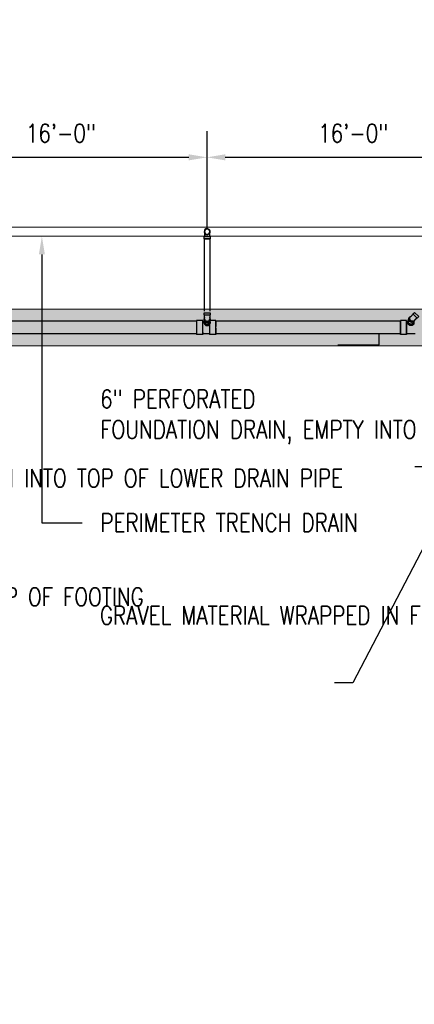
# Model space of a CAD drawing. Header units: inches. Extents: x -20472 to 23246, y -642 to 972.
# Tile 5 of 105: x 635 to 894, y -642 to 4. Entities that reach past the tile are written whole.
import ezdxf
from ezdxf import colors
from ezdxf.entities.mleader import LeaderData, LeaderLine
from ezdxf.math import Vec2, Vec3

# ---------------------------------------------------------------- set-up
doc = ezdxf.new("R2010")
doc.units = ezdxf.units.IN
doc.header["$MEASUREMENT"] = 0
doc.linetypes.add('Dash 1_16_', pattern=[0.125, 0.0625, -0.0625])
for name, color, linetype in [('P-PIPE', 3, 'Continuous'), ('S-ANNO-DIMS', 1, 'Continuous'), ('S-ANNO-TEXT', 2, 'Continuous')]:
    doc.layers.add(name, color=color, linetype=linetype)
for name, color, linetype, lineweight in [('S-FDTN_DRN', 3, 'Continuous', 50), ('S-TRCH-PATT', 8, 'Continuous', 18), ('S-WALL-PATT', 8, 'Continuous', 18)]:
    doc.layers.add(name, color=color, linetype=linetype, lineweight=lineweight)
doc.styles.add('Annotative', font='romans.shx', dxfattribs={"width": 0.8, "height": 0.125})
doc.dimstyles.new('Annotative', dxfattribs={"dimscale": 0, "dimtxt": 0.125, "dimasz": 0.125, "dimexe": 0.179688, "dimexo": 0.0625, "dimgap": 0.09, "dimtad": 1, "dimdec": 3, "dimzin": 3, "dimdsep": 46, "dimlunit": 4, "dimtxsty": 'Annotative', "dimcen": 0.09, "dimclrt": 2, "dimazin": 2, "dimtfac": 1, "dimtdec": 3, "dimtmove": 1, "dimatfit": 3, "dimfxl": 1, "dimtfill": 1, "dimfrac": 2, "dimtolj": 1, "dimtzin": 0, "dimarcsym": 0})

# ---------------------------------------------------------------- blocks, each defined once
blk = doc.blocks.new('Bend - PVC - Sch 40 - DWV_USACE - Standard-1110594-00_SP_Foundation Drainage Plan-TO FDN_DOC-flat-4')
at = {"layer": 'P-PIPE'}
for p, q in [((1383.06, 209.21), (1383.06, 210.71)), ((1383.06, 210.71), (1387.02, 210.71)), ((1383.06, 209.21), (1387.02, 209.21)), ((1385.04, 210.71), (1385.04, 210.71)), ((1385.04, 210.71), (1385.04, 210.71)), ((1385.04, 209.21), (1385.04, 209.21)), ((1385.04, 209.21), (1385.04, 209.21)), ((1385.04, 209.21), (1385.04, 209.21)), ((1385.04, 209.21), (1385.04, 209.21)), ((1387.02, 210.71), (1387.02, 209.21)), ((1383.06, 205.92), (1383.06, 206.67)), ((1387.02, 206.67), (1387.02, 205.92))]:
    blk.add_line(p, q, dxfattribs=at)
at = {"layer": 'P-PIPE', "flags": 128}
for points in [[(1383.29, 206.67), (1383.29, 206.73), (1383.29, 206.8), (1383.29, 206.87), (1383.29, 206.94), (1383.29, 207.02), (1383.29, 207.09), (1383.29, 207.18), (1383.29, 207.26), (1383.29, 207.35), (1383.29, 207.44), (1383.29, 207.54), (1383.29, 207.64), (1383.29, 207.74), (1383.29, 207.84), (1383.29, 207.94), (1383.29, 208.05), (1383.29, 208.16), (1383.29, 208.27), (1383.29, 208.38), (1383.29, 208.49), (1383.29, 208.6), (1383.29, 208.72), (1383.29, 208.84), (1383.29, 208.95), (1383.29, 209.07), (1383.29, 209.19), (1383.29, 209.21)], [(1386.79, 209.21), (1386.79, 209.09), (1386.79, 208.97), (1386.79, 208.86), (1386.79, 208.74), (1386.79, 208.63), (1386.79, 208.51), (1386.79, 208.4), (1386.79, 208.29), (1386.79, 208.18), (1386.79, 208.07), (1386.79, 207.96), (1386.79, 207.86), (1386.79, 207.75), (1386.79, 207.65), (1386.79, 207.56), (1386.79, 207.46), (1386.79, 207.37), (1386.79, 207.28), (1386.79, 207.19), (1386.79, 207.11), (1386.79, 207.03), (1386.79, 206.95), (1386.79, 206.88), (1386.79, 206.81), (1386.79, 206.75), (1386.79, 206.68), (1386.79, 206.67)]]:
    blk.add_lwpolyline(points, dxfattribs=at)
at = {"layer": 'P-PIPE'}
for centre, major_axis, start_param, end_param in [((1385.04, 206.67), (-1.98, 0), -0.485836, 1.570796), ((1385.04, 206.67), (-1.98, 0), 1.570796, 3.611686), ((1385.04, 205.92), (-1.98, 0), 0, 1.570796), ((1385.04, 206.67), (-1.75, 0), 0, 1.570796), ((1385.04, 206.67), (-1.75, 0), 1.570796, 3.141593), ((1385.04, 205.92), (-1.98, 0), 1.570796, 3.362181)]:
    blk.add_ellipse(centre, major_axis=major_axis, ratio=0.866025, start_param=start_param, end_param=end_param, dxfattribs=at)
blk = doc.blocks.new('Bend - PVC - Sch 40 - DWV_USACE - Standard-V11-00_SP_Foundation Drainage Plan-TO FDN_DOC-flat-9')
at = {"layer": 'P-PIPE'}
for p, q in [((1001.15, 265.98), (1001.16, 265.98)), ((999.17, 259.43), (999.17, 260.93)), ((1001.15, 260.93), (999.17, 260.93)), ((999.17, 260.93), (1001.15, 260.93)), ((1001.15, 259.43), (999.17, 259.43)), ((999.17, 259.43), (1001.15, 259.43)), ((1001.16, 262.02), (1001.15, 262.02)), ((1001.15, 260.93), (1003.13, 260.93)), ((1003.13, 260.93), (1001.15, 260.93)), ((1001.15, 260.93), (1001.15, 260.93)), ((1001.15, 260.93), (1001.15, 260.93)), ((1001.15, 259.43), (1003.13, 259.43)), ((1003.13, 259.43), (1001.15, 259.43)), ((1002.9, 260.93), (1002.9, 261.06)), ((1003.13, 260.93), (1003.13, 259.43))]:
    blk.add_line(p, q, dxfattribs=at)
at = {"layer": 'P-PIPE', "flags": 128}
for points in [[(1001.15, 265.75), (1001.08, 265.75), (1001.01, 265.74), (1000.94, 265.73), (1000.87, 265.72), (1000.81, 265.71), (1000.74, 265.7), (1000.67, 265.68), (1000.6, 265.66), (1000.54, 265.64), (1000.47, 265.61), (1000.41, 265.58), (1000.34, 265.55), (1000.28, 265.52), (1000.22, 265.48), (1000.16, 265.44), (1000.11, 265.4), (1000.05, 265.36), (1000, 265.31), (999.95, 265.27), (999.9, 265.22), (999.85, 265.17), (999.8, 265.11), (999.76, 265.06), (999.72, 265), (999.68, 264.94), (999.64, 264.88), (999.61, 264.82), (999.58, 264.76), (999.55, 264.7), (999.52, 264.63), (999.5, 264.57), (999.48, 264.5), (999.46, 264.43), (999.44, 264.36), (999.43, 264.29), (999.42, 264.23), (999.41, 264.16), (999.41, 264.09), (999.4, 264.02), (999.4, 264)], [(1002.9, 264), (1002.9, 264.07), (1002.9, 264.14), (1002.89, 264.21), (1002.88, 264.28), (1002.87, 264.35), (1002.85, 264.41), (1002.83, 264.48), (1002.81, 264.55), (1002.79, 264.61), (1002.76, 264.68), (1002.74, 264.74), (1002.71, 264.81), (1002.67, 264.87), (1002.64, 264.93), (1002.6, 264.99), (1002.56, 265.04), (1002.51, 265.1), (1002.47, 265.15), (1002.42, 265.2), (1002.37, 265.25), (1002.32, 265.3), (1002.27, 265.35), (1002.21, 265.39), (1002.16, 265.43), (1002.1, 265.47), (1002.04, 265.51), (1001.98, 265.54), (1001.92, 265.57), (1001.85, 265.6), (1001.79, 265.63), (1001.72, 265.65), (1001.65, 265.67), (1001.59, 265.69), (1001.52, 265.71), (1001.45, 265.72), (1001.38, 265.73), (1001.31, 265.74), (1001.24, 265.75), (1001.17, 265.75), (1001.15, 265.75)], [(999.4, 264), (999.4, 263.93), (999.41, 263.86), (999.42, 263.79), (999.43, 263.72), (999.44, 263.65), (999.45, 263.58), (999.47, 263.51), (999.49, 263.45), (999.52, 263.38), (999.54, 263.32), (999.57, 263.25), (999.6, 263.19), (999.63, 263.13), (999.67, 263.07), (999.71, 263.01), (999.75, 262.95), (999.79, 262.9), (999.84, 262.84), (999.88, 262.79), (999.93, 262.74), (999.99, 262.69), (1000.04, 262.65), (1000.09, 262.61), (1000.15, 262.56), (1000.21, 262.52), (1000.27, 262.49), (1000.33, 262.45), (1000.39, 262.42), (1000.45, 262.39), (1000.52, 262.37), (1000.58, 262.34), (1000.65, 262.32), (1000.72, 262.3), (1000.79, 262.29), (1000.86, 262.27), (1000.92, 262.26), (1000.99, 262.25), (1001.06, 262.25), (1001.13, 262.25), (1001.15, 262.25)], [(999.4, 264), (999.4, 263.99), (999.4, 263.99), (999.4, 263.98), (999.4, 263.96), (999.4, 263.94), (999.4, 263.91), (999.4, 263.88), (999.4, 263.84), (999.4, 263.8), (999.4, 263.76), (999.4, 263.71), (999.4, 263.65), (999.4, 263.59), (999.4, 263.53), (999.4, 263.46), (999.4, 263.39), (999.4, 263.32), (999.4, 263.24), (999.4, 263.15), (999.4, 263.07), (999.4, 262.98), (999.4, 262.89), (999.4, 262.79), (999.4, 262.69), (999.4, 262.59), (999.4, 262.48), (999.4, 262.38), (999.4, 262.27), (999.4, 262.16), (999.4, 262.04), (999.4, 261.93), (999.4, 261.81), (999.4, 261.69), (999.4, 261.58), (999.4, 261.45), (999.4, 261.33), (999.4, 261.21), (999.4, 261.09)], [(999.4, 261.08), (999.4, 260.97), (999.4, 260.93)], [(1001.15, 262.25), (1001.22, 262.25), (1001.29, 262.25), (1001.36, 262.26), (1001.43, 262.27), (1001.5, 262.28), (1001.57, 262.3), (1001.64, 262.32), (1001.7, 262.34), (1001.77, 262.36), (1001.83, 262.39), (1001.9, 262.41), (1001.96, 262.45), (1002.02, 262.48), (1002.08, 262.51), (1002.14, 262.55), (1002.2, 262.59), (1002.25, 262.64), (1002.31, 262.68), (1002.36, 262.73), (1002.41, 262.78), (1002.46, 262.83), (1002.5, 262.88), (1002.55, 262.94), (1002.59, 262.99), (1002.63, 263.05), (1002.66, 263.11), (1002.7, 263.17), (1002.73, 263.23), (1002.76, 263.3), (1002.78, 263.36), (1002.81, 263.43), (1002.83, 263.5), (1002.85, 263.56), (1002.86, 263.63), (1002.88, 263.7), (1002.89, 263.77), (1002.9, 263.84), (1002.9, 263.91), (1002.9, 263.98), (1002.9, 264)], [(1002.9, 261.08), (1002.9, 261.18), (1002.9, 261.3), (1002.9, 261.42), (1002.9, 261.54), (1002.9, 261.66), (1002.9, 261.78), (1002.9, 261.9), (1002.9, 262.01), (1002.9, 262.13), (1002.9, 262.24), (1002.9, 262.35), (1002.9, 262.46), (1002.9, 262.56), (1002.9, 262.66), (1002.9, 262.76), (1002.9, 262.86), (1002.9, 262.95), (1002.9, 263.04), (1002.9, 263.13), (1002.9, 263.22), (1002.9, 263.3), (1002.9, 263.37), (1002.9, 263.44), (1002.9, 263.51), (1002.9, 263.58), (1002.9, 263.64), (1002.9, 263.69), (1002.9, 263.74), (1002.9, 263.79), (1002.9, 263.83), (1002.9, 263.87), (1002.9, 263.9), (1002.9, 263.93), (1002.9, 263.95), (1002.9, 263.97), (1002.9, 263.98), (1002.9, 263.99), (1002.9, 264), (1002.9, 264)]]:
    blk.add_lwpolyline(points, dxfattribs=at)
at = {"layer": 'P-PIPE'}
for centre, major_axis, start_param, end_param in [((1001.15, 264), (0, -1.98), 3.141593, 6.283185), ((1001.16, 264), (0, -1.98), 3.141593, 6.283185), ((1001.15, 264), (0, -1.75), 3.141593, 6.283185), ((1001.15, 264), (0, -1.98), 0, 3.141593), ((1001.15, 264), (0, -1.75), 0, 3.141593), ((1001.16, 264), (0, -1.98), 0, 3.141593)]:
    blk.add_ellipse(centre, major_axis=major_axis, ratio=0.999999, start_param=start_param, end_param=end_param, dxfattribs=at)
blk = doc.blocks.new('*D48')
at = {"layer": 'Defpoints', "color": 0, "transparency": 16777216}
for p in [(950, -86.26), (758, -137.59), (950, -139.06)]:
    blk.add_point(p, dxfattribs=at)
at = {"layer": 'S-ANNO-DIMS', "color": 0, "lineweight": -2, "transparency": 16777216}
for p, q in [((758, -131.59), (758, -69.01)), ((950, -133.06), (950, -69.01)), ((770, -86.26), (938, -86.26))]:
    blk.add_line(p, q, dxfattribs=at)
at = {"layer": 'S-ANNO-DIMS', "color": 0, "transparency": 16777216}
for points in [[(770, -84.26), (770, -88.26), (758, -86.26)], [(938, -84.26), (938, -88.26), (950, -86.26)]]:
    blk.add_solid(points, dxfattribs=at)
at = {"layer": 'S-ANNO-DIMS', "color": 2, "lineweight": -3, "transparency": 16777216, "insert": (854, -70.47), "char_height": 12, "attachment_point": 5, "style": 'Annotative', "bg_fill": 3, "box_fill_scale": 1.25, "bg_fill_color": 256, "bg_fill_true_color": 13158600, "bg_fill_transparency": 0}
blk.add_mtext('\\A1;16\'-0"', dxfattribs=at)
blk = doc.blocks.new('*D49')
at = {"layer": 'Defpoints', "color": 0, "transparency": 16777216}
for p in [(758, -86.26), (566, -137.59), (758, -139.06)]:
    blk.add_point(p, dxfattribs=at)
at = {"layer": 'S-ANNO-DIMS', "color": 0, "lineweight": -2, "transparency": 16777216}
for p, q in [((566, -131.59), (566, -69.01)), ((758, -133.06), (758, -69.01)), ((578, -86.26), (746, -86.26))]:
    blk.add_line(p, q, dxfattribs=at)
at = {"layer": 'S-ANNO-DIMS', "color": 0, "transparency": 16777216}
for points in [[(578, -84.26), (578, -88.26), (566, -86.26)], [(746, -84.26), (746, -88.26), (758, -86.26)]]:
    blk.add_solid(points, dxfattribs=at)
at = {"layer": 'S-ANNO-DIMS', "color": 2, "lineweight": -3, "transparency": 16777216, "insert": (662, -70.47), "char_height": 12, "attachment_point": 5, "style": 'Annotative', "bg_fill": 3, "box_fill_scale": 1.25, "bg_fill_color": 256, "bg_fill_true_color": 13158600, "bg_fill_transparency": 0}
blk.add_mtext('\\A1;16\'-0"', dxfattribs=at)
blk = doc.blocks.new('Bend - PVC - Sch 40 - DWV_USACE - Standard-1110594-00_SP_Foundation Drainage Plan-TO FDN_DOC-flat-1')
at = {"layer": 'P-PIPE'}
for p, q in [((1383.06, -205.92), (1383.06, -206.67)), ((1387.02, -206.67), (1387.02, -205.92)), ((1383.06, -209.21), (1383.06, -210.71)), ((1383.06, -209.21), (1387.02, -209.21)), ((1383.06, -210.71), (1387.02, -210.71)), ((1385.04, -209.21), (1385.04, -209.21)), ((1385.04, -209.21), (1385.04, -209.21)), ((1385.04, -209.21), (1385.04, -209.21)), ((1385.04, -209.21), (1385.04, -209.21)), ((1385.04, -210.71), (1385.04, -210.71)), ((1385.04, -210.71), (1385.04, -210.71)), ((1387.02, -210.71), (1387.02, -209.21))]:
    blk.add_line(p, q, dxfattribs=at)
at = {"layer": 'P-PIPE', "flags": 128}
for points in [[(1383.29, -206.67), (1383.29, -206.73), (1383.29, -206.8), (1383.29, -206.87), (1383.29, -206.94), (1383.29, -207.02), (1383.29, -207.09), (1383.29, -207.18), (1383.29, -207.26), (1383.29, -207.35), (1383.29, -207.44), (1383.29, -207.54), (1383.29, -207.64), (1383.29, -207.74), (1383.29, -207.84), (1383.29, -207.94), (1383.29, -208.05), (1383.29, -208.16), (1383.29, -208.27), (1383.29, -208.38), (1383.29, -208.49), (1383.29, -208.6), (1383.29, -208.72), (1383.29, -208.84), (1383.29, -208.95), (1383.29, -209.07), (1383.29, -209.19), (1383.29, -209.21)], [(1386.79, -209.21), (1386.79, -209.09), (1386.79, -208.97), (1386.79, -208.86), (1386.79, -208.74), (1386.79, -208.63), (1386.79, -208.51), (1386.79, -208.4), (1386.79, -208.29), (1386.79, -208.18), (1386.79, -208.07), (1386.79, -207.96), (1386.79, -207.86), (1386.79, -207.75), (1386.79, -207.65), (1386.79, -207.56), (1386.79, -207.46), (1386.79, -207.37), (1386.79, -207.28), (1386.79, -207.19), (1386.79, -207.11), (1386.79, -207.03), (1386.79, -206.95), (1386.79, -206.88), (1386.79, -206.81), (1386.79, -206.75), (1386.79, -206.68), (1386.79, -206.67)]]:
    blk.add_lwpolyline(points, dxfattribs=at)
at = {"layer": 'P-PIPE'}
for centre, major_axis, start_param, end_param in [((1385.04, -206.67), (1.98, 0), 1.570796, 3.627428), ((1385.04, -205.92), (1.98, 0), 1.570796, 3.141593), ((1385.04, -206.67), (1.75, 0), 1.570796, 3.141593), ((1385.04, -205.92), (1.98, 0), 6.062597, 7.853982), ((1385.04, -206.67), (1.98, 0), 5.813092, 7.853982), ((1385.04, -206.67), (1.75, 0), 6.283185, 7.853982)]:
    blk.add_ellipse(centre, major_axis=major_axis, ratio=0.866025, start_param=start_param, end_param=end_param, dxfattribs=at)

msp = doc.modelspace()

# ---------------------------------------------------------------- hatches: boundary and pattern name
at = {"layer": 'S-WALL-PATT', "linetype": 'Dash 1_16_'}
h = msp.add_hatch(dxfattribs=at)
h.set_pattern_fill('AR-SAND', color=256, scale=4)
h.paths.add_polyline_path([(361.0357, -186), (948, -186), (948, -264), (1182, -264), (1182, 264), (948, 264), (948, 186), (364.9656, 186), (364.9656, 162), (257.675, 162), (257.675, 198), (312, 198), (312, 387.6879), (66, 387.6879), (66, 654), (90, 654), (90, 412), (338.1821, 412), (333.8179, 210), (924, 210), (924, 288), (1206, 288), (1206, -288), (924, -288), (924, -210), (337.0357, -210), (337.0357, -186), (114, -186), (114, -217.5249), (90, -217.5249), (90, -642), (66, -642), (66, -192), (90, -192), (90, -162), (361.0357, -162)])

# ---------------------------------------------------------------- linework, layer by layer
at = {"layer": 'P-PIPE'}
for p, q in [((756.3095, -139.643), (758.0595, -139.643)), ((758.0595, -139.643), (756.3095, -139.643)), ((756.3135, -187.1592), (756.3135, -139.643)), ((758.0595, -139.643), (759.8095, -139.643)), ((759.8095, -139.643), (758.0595, -139.643)), ((759.8135, -139.643), (759.8135, -187.2477)), ((572.0643, -193.5716), (751.1725, -193.509)), ((751.1777, -193.2039), (755.1559, -193.2039)), ((755.1559, -193.4987), (756.0966, -193.4987)), ((756.3135, -194.2275), (756.3135, -193.7919)), ((759.8135, -193.7919), (759.8135, -194.2156)), ((760.1799, -193.2039), (763.7117, -193.2039)), ((763.7238, -193.5259), (885.0041, -193.5259)), ((885.0218, -193.2039), (889, -193.2039)), ((889, -193.4987), (890.1051, -193.4987)), ((890.1577, -194.2275), (890.1577, -193.7919)), ((756.0982, -194.9775), (756.0849, -194.2632)), ((760.0424, -194.2021), (760.056, -194.9775)), ((889.9423, -194.9775), (889.929, -194.2632)), ((893.8865, -194.2021), (893.9001, -194.9775)), ((751.1716, -202.134), (572.0673, -202.1966)), ((755.1559, -202.4728), (751.1777, -202.4728)), ((759.7335, -202.1781), (755.1559, -202.1781)), ((763.7117, -202.4728), (759.7335, -202.4728)), ((885.0041, -202.1509), (763.7238, -202.1509)), ((889, -202.4728), (885.0218, -202.4728)), ((894.7984, -202.1781), (889, -202.1781))]:
    msp.add_line(p, q, dxfattribs=at)
for centre, radius, start, end in [((758.0655, -135), 1.75, 90, 270), ((758.0655, -135), 1.75, 270, 90), ((894.4655, -193.7439), 4.3081, 161.4125064, 180.6378329)]:
    msp.add_arc(centre, radius, start, end, dxfattribs=at)
for centre, major_axis, ratio, start_param, end_param in [((751.1777, -197.8384), (0, -4.3125), 0.0104161, 3.14159265, 4.71238898), ((751.1777, -197.8384), (0, -4.6345), 0.0104161, 1.04719755, 4.1887902), ((751.1777, -197.8384), (0, -4.3125), 0.0104161, 1.57079633, 3.14159265), ((755.1559, -197.8384), (0, -4.6345), 0.0104161, 1.04719755, 4.1887902), ((755.1559, -197.8384), (0, -4.3397), 0.0104161, 1.04719755, 4.1887902), ((758.0635, -194.2275), (-1.9787, -0.0357), 0.86597842, -0.38704764, 3.49218702), ((758.0635, -192.9916), (-1.75, 0), 0.8660254, 0, 1.57079633), ((758.0635, -192.9916), (-1.75, 0), 0.8660254, 1.57079633, 3.14159265), ((763.7124, -197.8384), (0, -4.3125), 0.0104161, 3.14159265, 4.71238898), ((763.7117, -197.8384), (0, -4.6345), 0.0104161, 1.04719755, 4.1887902), ((763.7124, -197.8384), (0, 4.3125), 0.0104161, -1.57079633, 0), ((751.1777, -197.8384), (0, -4.6345), 0.0104161, -2.0943951, 1.04719755), ((751.1777, -197.8384), (0, -4.3125), 0.0104161, -1.57079633, 0), ((751.1777, -197.8384), (0, -4.3125), 0.0104161, 0, 1.57079633), ((755.1559, -197.8384), (0, -4.6345), 0.0104161, -2.0943951, 1.04719755), ((755.1559, -197.8384), (0, -4.3397), 0.0104161, -2.0943951, 1.04719755), ((758.0771, -194.9775), (-1.9787, -0.0357), 0.86597842, -0.02083032, 3.12076233), ((758.0635, -194.2275), (-1.75, 0), 0.8660254, 0, 1.57079633), ((758.0771, -194.9775), (-1.7497, -0.0316), 0.86597842, 0.03418348, 3.10740917), ((758.0635, -194.2275), (-1.75, 0), 0.8660254, 1.57079633, 3.14159265), ((759.7335, -197.8384), (0, -4.6345), 0.0104161, -1.9871637, 1.04719755), ((759.7335, -197.8384), (0, -4.3397), 0.0104161, -2.01847246, 1.04719755), ((759.7335, -197.8384), (0, -4.3397), 0.0104161, 1.04719755, 2.04621401), ((759.7335, -197.8384), (0, -4.6345), 0.0104161, 1.04719755, 2.01491666), ((763.7117, -197.8384), (0, -4.6345), 0.0104161, -2.0943951, 1.04719755), ((763.7124, -197.8384), (0, -4.3125), 0.0104161, -1.57079633, 0), ((763.7124, -197.8384), (0, 4.3125), 0.0104161, 3.14159265, 4.71238898)]:
    msp.add_ellipse(centre, major_axis=major_axis, ratio=ratio, start_param=start_param, end_param=end_param, dxfattribs=at)
at = {"layer": 'P-PIPE', "extrusion": (0, 0, -1)}
for centre, major_axis, ratio, start_param, end_param in [((885.0218, -197.8384), (0, 4.3125), 0.0104161, 4.71238898, 6.28318531), ((885.0218, -197.8384), (0, 4.6345), 0.0104161, 5.23598776, 8.37758041), ((885.0218, -197.8384), (0, 4.3125), 0.0104161, 0, 1.57079633), ((889, -197.8384), (0, 4.6345), 0.0104161, 5.23598776, 8.37758041), ((889, -197.8384), (0, 4.3397), 0.0104161, 5.23598776, 8.37758041), ((891.9077, -194.2275), (1.9787, 0.0357), 0.86597842, -0.13533668, 3.65610189), ((885.0218, -197.8384), (0, 4.6345), 0.0104161, 2.0943951, 5.23598776), ((885.0218, -197.8384), (0, 4.3125), 0.0104161, 3.14159265, 4.71238898), ((885.0218, -197.8384), (0, 4.3125), 0.0104161, 1.57079633, 3.14159265), ((889, -197.8384), (0, 4.6345), 0.0104161, 2.0943951, 5.23598776), ((889, -197.8384), (0, 4.3397), 0.0104161, 2.0943951, 5.23598776), ((891.9212, -194.9775), (1.9787, 0.0357), 0.86597842, 0.02083032, 3.16242297), ((891.9077, -194.2275), (1.75, 0), 0.8660254, 1.57079633, 3.14159265), ((891.9212, -194.9775), (1.7497, 0.0316), 0.86597842, 0.03418348, 3.10740917), ((891.9077, -194.2275), (1.75, 0), 0.8660254, 0, 1.57079633)]:
    msp.add_ellipse(centre, major_axis=major_axis, ratio=ratio, start_param=start_param, end_param=end_param, dxfattribs=at)
at = {"layer": 'S-TRCH-PATT', "linetype": 'Continuous', "lineweight": 0}
msp.add_lwpolyline([(1206, 288), (1206, -288), (924, -288), (924, -210), (337.0357, -210), (337.0357, -186), (114, -186), (114, -217.5249), (90, -217.5249), (90, -642), (66, -642), (66, -192), (90, -192), (90, -162), (361.0357, -162), (361.0357, -186), (948, -186), (948, -264), (1182, -264), (1182, 264)], dxfattribs=at)

# ---------------------------------------------------------------- block references
for name, p in [('Bend - PVC - Sch 40 - DWV_USACE - Standard-V11-00_SP_Foundation Drainage Plan-TO FDN_DOC-flat-9', (-243.0895, -399.0774)), ('Bend - PVC - Sch 40 - DWV_USACE - Standard-1110594-00_SP_Foundation Drainage Plan-TO FDN_DOC-flat-4', (-626.9804, -398.9158))]:
    msp.add_blockref(name, p)
at = {"xscale": -1, "rotation": 134.9999999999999}
msp.add_blockref('Bend - PVC - Sch 40 - DWV_USACE - Standard-1110594-00_SP_Foundation Drainage Plan-TO FDN_DOC-flat-1', (-232.7563, 640.9917), dxfattribs=at)

# ---------------------------------------------------------------- leaders
at = {"layer": 'S-ANNO-TEXT', "linetype": 'Continuous', "lineweight": -3}
msp.add_leader([(843.9418, -209.3695), (871.0661, -209.3695), (871.0661, -202.1509)], dimstyle='Annotative', override={"dimscale": 0, "dimclrd": 1}, dxfattribs=at)
ml = msp.add_multileader_mtext('Standard', dxfattribs=at)
ml.set_content('MECHANICAL ROOM\\PVENTILATION PIPES. REF:\\PS706A', color=256, style='Annotative')
ml.set_leader_properties(color=1)
ml.build(insert=Vec2(0, 0))
ml.multileader.update_dxf_attribs({"text_right_attachment_type": 3, "dogleg_length": 0.125, "arrow_head_size": 12, "scale": 96})
ctx = ml.context
ctx.base_point, ctx.scale, ctx.char_height, ctx.arrow_head_size, ctx.landing_gap_size, ctx.plane_origin = Vec3(403.2609, 10.9108), 96, 12, 12, 12, Vec3(536.461, 235.5134)
ctx.right_attachment = 3
notes = []
notes.append((ctx, [(0, (1, 1, 0), (270.603, 10.9108), (1, 0), 132.658, [(1, [(244.091, 148.185), (167.0292, 148.1221)], 0, [])])]))
ctx.mtext.insert, ctx.mtext.width, ctx.mtext.defined_height, ctx.mtext.flow_direction = Vec3(415.2609, 16.9108), 180.765456, 847.4061, 5
ml = msp.add_multileader_mtext('Standard', dxfattribs=at)
ml.set_content('STEP FOUNDATION DRAIN ON TOP OF FOOTING', color=256, style='Annotative')
ml.set_leader_properties(color=1)
ml.build(insert=Vec2(0, 0))
ml.multileader.update_dxf_attribs({"text_right_attachment_type": 3, "dogleg_length": 0.125, "arrow_head_size": 12, "scale": 96})
ctx = ml.context
ctx.base_point, ctx.scale, ctx.char_height, ctx.arrow_head_size, ctx.landing_gap_size, ctx.plane_origin = Vec3(406.1989, -374.6514), 96, 12, 12, 12, Vec3(716.585, -213.7937)
ctx.right_attachment = 3
notes.append((ctx, [(0, (1, 1, 0), (394.1989, -374.6514), (1, 0), 12, [(0, [(305.4628, -180.6246)], 0, [])])]))
ctx.mtext.insert, ctx.mtext.width, ctx.mtext.defined_height, ctx.mtext.flow_direction = Vec3(418.1989, -368.6514), 180.765456, 847.4061, 5
ml = msp.add_multileader_mtext('Standard', dxfattribs=at)
ml.set_content('EDGE OF FOOTING', color=256, style='Annotative')
ml.set_leader_properties(color=1)
ml.build(insert=Vec2(0, 0))
ml.multileader.update_dxf_attribs({"text_right_attachment_type": 3, "dogleg_length": 0.125, "arrow_head_size": 12, "scale": 96})
ctx = ml.context
ctx.base_point, ctx.scale, ctx.char_height, ctx.arrow_head_size, ctx.landing_gap_size, ctx.plane_origin = Vec3(406.1989, -266.8713), 96, 12, 12, 12, Vec3(716.585, -106.0136)
ctx.right_attachment = 3
notes.append((ctx, [(0, (1, 1, 0), (394.1989, -266.8713), (1, 0), 12, [(0, [(394.899, -186.0981)], 0, [])])]))
ctx.mtext.insert, ctx.mtext.width, ctx.mtext.defined_height, ctx.mtext.flow_direction = Vec3(418.1989, -260.8713), 180.765456, 847.4061, 5
ml = msp.add_multileader_mtext('Standard', dxfattribs=at)
ml.set_content('6" PERFORATED\\PFOUNDATION DRAIN, EMPTY INTO TOP OF 8" DRAIN', color=256, style='Annotative')
ml.set_leader_properties(color=1)
ml.build(insert=Vec2(0, 0))
ml.multileader.update_dxf_attribs({"text_right_attachment_type": 3, "dogleg_length": 0.125, "arrow_head_size": 12, "scale": 96})
ctx = ml.context
ctx.base_point, ctx.scale, ctx.char_height, ctx.arrow_head_size, ctx.landing_gap_size, ctx.plane_origin = Vec3(675.8111, -244.8571), 96, 12, 12, 12, Vec3(1013.477, -131.3929)
ctx.right_attachment = 3
notes.append((ctx, [(1, (1, 1, 0), (904.2004, -289.4286), (-1, 0), 9.6464, [(0, [(913.6443, -197.8384)], 0, [])])]))
ctx.mtext.insert, ctx.mtext.width, ctx.mtext.defined_height, ctx.mtext.flow_direction = Vec3(687.8111, -238.8571), 231.149039, 9755.9466, 5
ml = msp.add_multileader_mtext('Standard', dxfattribs=at)
ml.set_content('DROP UPPER FOUNDATION DRAIN INTO TOP OF LOWER DRAIN PIPE', color=256, style='Annotative')
ml.set_leader_properties(color=1)
ml.build(insert=Vec2(0, 0))
ml.multileader.update_dxf_attribs({"text_right_attachment_type": 3, "dogleg_length": 0.125, "arrow_head_size": 12, "scale": 96})
ctx = ml.context
ctx.base_point, ctx.scale, ctx.char_height, ctx.arrow_head_size, ctx.landing_gap_size, ctx.plane_origin = Vec3(406.1989, -296.789), 96, 12, 12, 12, Vec3(716.585, -135.9313)
ctx.right_attachment = 3
notes.append((ctx, [(0, (1, 1, 0), (394.1989, -296.789), (1, 0), 12, [(0, [(352.2304, -201.5159)], 0, [])])]))
ctx.mtext.insert, ctx.mtext.width, ctx.mtext.defined_height, ctx.mtext.flow_direction = Vec3(418.1989, -290.789), 190.626225, 847.4061, 5
ml = msp.add_multileader_mtext('Standard', dxfattribs=at)
ml.set_content('GRAVEL MATERIAL WRAPPED IN FILTER FABRIC (TYP.)', color=256, style='Annotative')
ml.set_leader_properties(color=1)
ml.build(insert=Vec2(0, 0))
ml.multileader.update_dxf_attribs({"text_right_attachment_type": 3, "dogleg_length": 0.125, "arrow_head_size": 12, "scale": 96})
ctx = ml.context
ctx.base_point, ctx.scale, ctx.char_height, ctx.arrow_head_size, ctx.landing_gap_size, ctx.plane_origin = Vec3(675.6309, -388.8574), 96, 12, 12, 12, Vec3(1355.0708, -352.7332)
ctx.right_attachment = 3
notes.append((ctx, [(1, (1, 1, 0), (853.8023, -431.1432), (-1, 0), 12, [(0, [(930.8795, -283.0346)], 0, [])])]))
ctx.mtext.insert, ctx.mtext.width, ctx.mtext.defined_height, ctx.mtext.flow_direction = Vec3(687.6309, -380.8574), 180.765456, 847.4061, 5
for ctx, leaders in notes:
    for number, flags, end, landing, length, lines in leaders:
        leader = LeaderData()
        leader.index, (leader.has_last_leader_line, leader.has_dogleg_vector, leader.attachment_direction) = number, flags
        leader.last_leader_point, leader.dogleg_vector, leader.dogleg_length = Vec3(end), Vec3(landing), length
        for number, points, colour, breaks in lines:
            line = LeaderLine()
            line.index, line.vertices, line.color, line.breaks = number, Vec3.list(points), colors.encode_raw_color(colour), breaks
            leader.lines.append(line)
        ctx.leaders.append(leader)

# ---------------------------------------------------------------- next in the draw order: dimensions: what is measured, and where the dimension line sits
at = {"layer": 'S-ANNO-DIMS', "lineweight": -3}
dim = msp.add_linear_dim(base=(950, -86.2552), p1=(758, -137.5887), p2=(950, -139.0645), dimstyle='Annotative', override={"dimpost": '\\X'}, dxfattribs=at)
dim.commit()
dim.dimension.update_dxf_attribs({"geometry": '*D48', "text_midpoint": (854, -70.4723)})

# ---------------------------------------------------------------- next in the draw order: dimensions: what is measured, and where the dimension line sits
dim = msp.add_linear_dim(base=(758, -86.2552), p1=(566, -137.5887), p2=(758, -139.0645), dimstyle='Annotative', override={"dimpost": '\\X'}, dxfattribs=at)
dim.commit()
dim.dimension.update_dxf_attribs({"geometry": '*D49', "text_midpoint": (662, -70.4723)})

# ---------------------------------------------------------------- next in the draw order: linework, layer by layer
at = {"layer": 'S-FDTN_DRN', "linetype": 'Continuous', "lineweight": 0}
msp.add_lwpolyline([(102, -132), (1056, -132), (1056, -138), (102, -138)], close=True, dxfattribs=at)

# ---------------------------------------------------------------- next in the draw order: leaders
at = {"layer": 'S-ANNO-TEXT', "linetype": 'Continuous', "lineweight": -3}
ml = msp.add_multileader_mtext('Standard', dxfattribs=at)
ml.set_content('PERIMETER TRENCH DRAIN', color=256, style='Annotative')
ml.set_leader_properties(color=1)
ml.build(insert=Vec2(0, 0))
ml.multileader.update_dxf_attribs({"text_right_attachment_type": 3, "dogleg_length": 0.125, "arrow_head_size": 12, "scale": 96})
ctx = ml.context
ctx.base_point, ctx.scale, ctx.char_height, ctx.arrow_head_size, ctx.landing_gap_size, ctx.plane_origin = Vec3(675.9771, -325.9959), 96, 12, 12, 12, Vec3(1337.0708, -284.233)
ctx.right_attachment = 3
notes = []
notes.append((ctx, [(0, (1, 1, 0), (649.5341, -325.9959), (1, 0), 26.4431, [(0, [(649.5341, -138)], 0, [])])]))
ctx.mtext.insert, ctx.mtext.width, ctx.mtext.defined_height, ctx.mtext.flow_direction = Vec3(687.9771, -319.9959), 180.765456, 847.4061, 5
for ctx, leaders in notes:
    for number, flags, end, landing, length, lines in leaders:
        leader = LeaderData()
        leader.index, (leader.has_last_leader_line, leader.has_dogleg_vector, leader.attachment_direction) = number, flags
        leader.last_leader_point, leader.dogleg_vector, leader.dogleg_length = Vec3(end), Vec3(landing), length
        for number, points, colour, breaks in lines:
            line = LeaderLine()
            line.index, line.vertices, line.color, line.breaks = number, Vec3.list(points), colors.encode_raw_color(colour), breaks
            leader.lines.append(line)
        ctx.leaders.append(leader)

doc.saveas('drawing.dxf')
